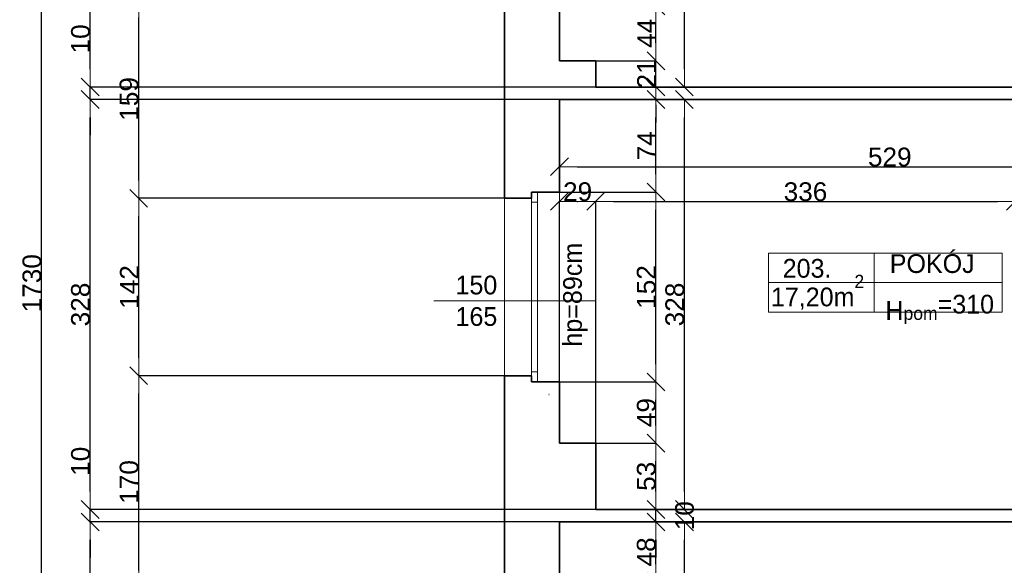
# Model space of a CAD drawing. Header units: metres. Extents: x 7506757 to 756746378, y 5735207 to 582114514.
# Tile 232 of 256: x 7678791 to 7686677, y 5895009 to 5899374. Entities that reach past the tile are written whole.
import ezdxf

# ---------------------------------------------------------------- set-up
doc = ezdxf.new("R2010")
doc.units = ezdxf.units.M
doc.header["$MEASUREMENT"] = 0
doc.header["$PDMODE"] = 2
doc.layers.get('0').update_dxf_attribs({"color": 250, "linetype": 'CONTINUOUS', "lineweight": 100, "plot": 0})
doc.layers.get('Defpoints').update_dxf_attribs({"linetype": 'CONTINUOUS'})
for name, color, linetype, lineweight in [('2D - Ogolne46', 7, 'CONTINUOUS', 18), ('M_OCIANA6', 5, 'CONTINUOUS', 35), ('M_OPISY141', 7, 'CONTINUOUS', 0), ('m_umeblowanie1', 7, 'CONTINUOUS', 13), ('opis1', 7, 'CONTINUOUS', 13)]:
    doc.layers.add(name, color=color, linetype=linetype, lineweight=lineweight)
doc.layers.add('PWYMIAR', color=7, linetype='CONTINUOUS')
doc.styles.add('GENERATED_STYLE_1', font='arial.ttf')
doc.styles.add('GENERATED_STYLE_2', font='txt')
doc.dimstyles.new('GENERATED_STYLE__1', dxfattribs={"dimtxt": 150, "dimasz": 142.5, "dimexe": 0.18, "dimexo": 0, "dimgap": 0.09, "dimtad": 1, "dimdec": 0, "dimlfac": 0.1, "dimzin": 0, "dimdsep": 46, "dimtxsty": 'GENERATED_STYLE_1', "dimblk": 'ARROWHEAD_6', "dimblk1": 'ARROWHEAD_6', "dimblk2": 'ARROWHEAD_6', "dimcen": 0.09, "dimclrd": 251, "dimclre": 251, "dimclrt": 7, "dimazin": 0, "dimtfac": 1, "dimtdec": 4, "dimtmove": 0, "dimatfit": 3, "dimfxl": 0, "dimtolj": 1, "dimtzin": 0, "dimarcsym": 0})
doc.dimstyles.new('GENERATED_STYLE__2', dxfattribs={"dimtxt": 150, "dimasz": 142.5, "dimexe": 0.18, "dimexo": 0, "dimgap": 0.09, "dimtad": 1, "dimtih": 1, "dimtoh": 1, "dimdec": 0, "dimlfac": 0.1, "dimzin": 0, "dimdsep": 46, "dimtxsty": 'GENERATED_STYLE_1', "dimblk": 'ARROWHEAD_6', "dimblk1": 'ARROWHEAD_6', "dimblk2": 'ARROWHEAD_6', "dimcen": 0.09, "dimclrd": 251, "dimclre": 251, "dimclrt": 7, "dimazin": 0, "dimtfac": 1, "dimtdec": 4, "dimtmove": 0, "dimatfit": 3, "dimfxl": 0, "dimtolj": 1, "dimtzin": 0, "dimarcsym": 0})
doc.dimstyles.new('GENERATED_STYLE__3', dxfattribs={"dimtxt": 150, "dimasz": 142.5, "dimexe": 0.18, "dimexo": 0, "dimgap": 0.09, "dimtad": 1, "dimdec": 0, "dimlfac": 0.1, "dimzin": 0, "dimdsep": 46, "dimtxsty": 'GENERATED_STYLE_1', "dimblk": 'ARROWHEAD_6', "dimblk1": 'ARROWHEAD_6', "dimblk2": 'ARROWHEAD_6', "dimcen": 0.09, "dimclrd": 251, "dimclre": 251, "dimclrt": 7, "dimazin": 0, "dimtfac": 1, "dimtdec": 4, "dimtmove": 2, "dimatfit": 3, "dimfxl": 0, "dimtolj": 1, "dimtzin": 0, "dimarcsym": 0})

# ---------------------------------------------------------------- blocks, each defined once
blk = doc.blocks.new('ARROWHEAD_6')
at = {"color": 0, "linetype": 'Continuous', "lineweight": 0}
for p, q in [((0, 0), (-1, 0)), ((-0.5, -0.5), (0.5, 0.5))]:
    blk.add_line(p, q, dxfattribs=at)
blk = doc.blocks.new('*D6453')
at = {"layer": 'Defpoints', "color": 0, "linetype": 'Continuous', "transparency": 16777216}
for p in [(7683114.6, 5899045.6), (7683886.9, 5899045.6), (7683404.6, 5898835.6)]:
    blk.add_point(p, dxfattribs=at)
at = {"layer": 'PWYMIAR', "color": 251, "linetype": 'Continuous', "lineweight": -2, "transparency": 16777216}
for p, q in [((7683886.9, 5899188.1), (7683886.9, 5899330.6)), ((7683114.6, 5899045.6), (7683887, 5899045.6)), ((7683886.9, 5898835.6), (7683886.9, 5899045.6)), ((7683404.6, 5898835.6), (7683887, 5898835.6)), ((7683886.9, 5898693.1), (7683886.9, 5898550.6))]:
    blk.add_line(p, q, dxfattribs=at)
at = {"layer": 'PWYMIAR', "color": 251, "linetype": 'Continuous', "lineweight": -2, "transparency": 16777216, "xscale": 142.5, "yscale": 142.5, "zscale": 142.5}
for p, rotation in [((7683886.9, 5899045.6), 270), ((7683886.9, 5898835.6), 90)]:
    blk.add_blockref('ARROWHEAD_6', p, dxfattribs=dict(at, rotation=rotation))
at = {"layer": 'PWYMIAR', "color": 7, "linetype": 'Continuous', "lineweight": 13, "transparency": 16777216, "insert": (7683811.5, 5898940.6), "char_height": 150, "attachment_point": 5, "rotation": 90, "style": 'GENERATED_STYLE_1'}
blk.add_mtext('\\A1;21', dxfattribs=at)
blk = doc.blocks.new('*D6454')
at = {"layer": 'Defpoints', "color": 0, "linetype": 'Continuous', "transparency": 16777216}
for p in [(7683114.6, 5899485.6), (7683886.9, 5899485.6), (7683114.6, 5899045.6)]:
    blk.add_point(p, dxfattribs=at)
at = {"layer": 'PWYMIAR', "color": 251, "linetype": 'Continuous', "lineweight": -2, "transparency": 16777216}
for p, q in [((7683114.6, 5899485.6), (7683887, 5899485.6)), ((7683886.9, 5899188.1), (7683886.9, 5899343.1)), ((7683114.6, 5899045.6), (7683887, 5899045.6))]:
    blk.add_line(p, q, dxfattribs=at)
at = {"layer": 'PWYMIAR', "color": 251, "linetype": 'Continuous', "lineweight": -2, "transparency": 16777216, "xscale": 142.5, "yscale": 142.5, "zscale": 142.5}
for p, rotation in [((7683886.9, 5899485.6), 90), ((7683886.9, 5899045.6), 270)]:
    blk.add_blockref('ARROWHEAD_6', p, dxfattribs=dict(at, rotation=rotation))
at = {"layer": 'PWYMIAR', "color": 7, "linetype": 'Continuous', "lineweight": 13, "transparency": 16777216, "insert": (7683811.8, 5899265.6), "char_height": 150, "attachment_point": 5, "rotation": 90, "style": 'GENERATED_STYLE_1'}
blk.add_mtext('\\A1;44', dxfattribs=at)
blk = doc.blocks.new('*D6469')
at = {"layer": 'Defpoints', "color": 0, "linetype": 'Continuous', "transparency": 16777216}
for p in [(7683114.6, 5895355.6), (7683886.9, 5895355.6), (7683114.6, 5894875.6)]:
    blk.add_point(p, dxfattribs=at)
at = {"layer": 'PWYMIAR', "color": 251, "linetype": 'Continuous', "lineweight": -2, "transparency": 16777216}
for p, q in [((7683114.6, 5895355.6), (7683887, 5895355.6)), ((7683886.9, 5895018.1), (7683886.9, 5895213.1)), ((7683114.6, 5894875.6), (7683887, 5894875.6))]:
    blk.add_line(p, q, dxfattribs=at)
at = {"layer": 'PWYMIAR', "color": 251, "linetype": 'Continuous', "lineweight": -2, "transparency": 16777216, "xscale": 142.5, "yscale": 142.5, "zscale": 142.5}
for p, rotation in [((7683886.9, 5895355.6), 90), ((7683886.9, 5894875.6), 270)]:
    blk.add_blockref('ARROWHEAD_6', p, dxfattribs=dict(at, rotation=rotation))
at = {"layer": 'PWYMIAR', "color": 7, "linetype": 'Continuous', "lineweight": 13, "transparency": 16777216, "insert": (7683810.2, 5895115.6), "char_height": 150, "attachment_point": 5, "rotation": 90, "style": 'GENERATED_STYLE_1'}
blk.add_mtext('\\A1;48', dxfattribs=at)
blk = doc.blocks.new('*D6470')
at = {"layer": 'Defpoints', "color": 0, "linetype": 'Continuous', "transparency": 16777216}
for p in [(7683404.6, 5895455.6), (7683886.9, 5895455.6), (7683114.6, 5895355.6)]:
    blk.add_point(p, dxfattribs=at)
at = {"layer": 'PWYMIAR', "color": 251, "linetype": 'Continuous', "lineweight": -2, "transparency": 16777216}
for p, q in [((7683886.9, 5895598.1), (7683886.9, 5895740.6)), ((7683404.6, 5895455.6), (7683887, 5895455.6)), ((7683886.9, 5895355.6), (7683886.9, 5895455.6)), ((7683114.6, 5895355.6), (7683887, 5895355.6)), ((7683886.9, 5895213.1), (7683886.9, 5895070.6))]:
    blk.add_line(p, q, dxfattribs=at)
at = {"layer": 'PWYMIAR', "color": 251, "linetype": 'Continuous', "lineweight": -2, "transparency": 16777216, "xscale": 142.5, "yscale": 142.5, "zscale": 142.5}
for p, rotation in [((7683886.9, 5895455.6), 270), ((7683886.9, 5895355.6), 90)]:
    blk.add_blockref('ARROWHEAD_6', p, dxfattribs=dict(at, rotation=rotation))
at = {"layer": 'PWYMIAR', "color": 7, "linetype": 'Continuous', "lineweight": 13, "transparency": 16777216, "insert": (7684116.9, 5895405.6), "char_height": 150, "attachment_point": 5, "rotation": 90, "style": 'GENERATED_STYLE_1'}
blk.add_mtext('\\A1;10', dxfattribs=at)
blk = doc.blocks.new('*D6471')
at = {"layer": 'Defpoints', "color": 0, "linetype": 'Continuous', "transparency": 16777216}
for p in [(7683114.6, 5895985.6), (7683886.9, 5895985.6), (7683404.6, 5895455.6)]:
    blk.add_point(p, dxfattribs=at)
at = {"layer": 'PWYMIAR', "color": 251, "linetype": 'Continuous', "lineweight": -2, "transparency": 16777216}
for p, q in [((7683114.6, 5895985.6), (7683887, 5895985.6)), ((7683886.9, 5895598.1), (7683886.9, 5895843.1)), ((7683404.6, 5895455.6), (7683887, 5895455.6))]:
    blk.add_line(p, q, dxfattribs=at)
at = {"layer": 'PWYMIAR', "color": 251, "linetype": 'Continuous', "lineweight": -2, "transparency": 16777216, "xscale": 142.5, "yscale": 142.5, "zscale": 142.5}
for p, rotation in [((7683886.9, 5895985.6), 90), ((7683886.9, 5895455.6), 270)]:
    blk.add_blockref('ARROWHEAD_6', p, dxfattribs=dict(at, rotation=rotation))
at = {"layer": 'PWYMIAR', "color": 7, "linetype": 'Continuous', "lineweight": 13, "transparency": 16777216, "insert": (7683810.1, 5895720.6), "char_height": 150, "attachment_point": 5, "rotation": 90, "style": 'GENERATED_STYLE_1'}
blk.add_mtext('\\A1;53', dxfattribs=at)
blk = doc.blocks.new('*D6472')
at = {"layer": 'Defpoints', "color": 0, "linetype": 'Continuous', "transparency": 16777216}
for p in [(7683114.6, 5896475.6), (7683886.9, 5896475.6), (7683114.6, 5895985.6)]:
    blk.add_point(p, dxfattribs=at)
at = {"layer": 'PWYMIAR', "color": 251, "linetype": 'Continuous', "lineweight": -2, "transparency": 16777216}
for p, q in [((7683114.6, 5896475.6), (7683887, 5896475.6)), ((7683886.9, 5896128.1), (7683886.9, 5896333.1)), ((7683114.6, 5895985.6), (7683887, 5895985.6))]:
    blk.add_line(p, q, dxfattribs=at)
at = {"layer": 'PWYMIAR', "color": 251, "linetype": 'Continuous', "lineweight": -2, "transparency": 16777216, "xscale": 142.5, "yscale": 142.5, "zscale": 142.5}
for p, rotation in [((7683886.9, 5896475.6), 90), ((7683886.9, 5895985.6), 270)]:
    blk.add_blockref('ARROWHEAD_6', p, dxfattribs=dict(at, rotation=rotation))
at = {"layer": 'PWYMIAR', "color": 7, "linetype": 'Continuous', "lineweight": 13, "transparency": 16777216, "insert": (7683810.2, 5896230.6), "char_height": 150, "attachment_point": 5, "rotation": 90, "style": 'GENERATED_STYLE_1'}
blk.add_mtext('\\A1;49', dxfattribs=at)
blk = doc.blocks.new('*D6473')
at = {"layer": 'Defpoints', "color": 0, "linetype": 'Continuous', "transparency": 16777216}
for p in [(7683114.6, 5897995.6), (7683886.9, 5897995.6), (7683114.6, 5896475.6)]:
    blk.add_point(p, dxfattribs=at)
at = {"layer": 'PWYMIAR', "color": 251, "linetype": 'Continuous', "lineweight": -2, "transparency": 16777216}
for p, q in [((7683114.6, 5897995.6), (7683887, 5897995.6)), ((7683886.9, 5896618.1), (7683886.9, 5897853.1)), ((7683114.6, 5896475.6), (7683887, 5896475.6))]:
    blk.add_line(p, q, dxfattribs=at)
at = {"layer": 'PWYMIAR', "color": 251, "linetype": 'Continuous', "lineweight": -2, "transparency": 16777216, "xscale": 142.5, "yscale": 142.5, "zscale": 142.5}
for p, rotation in [((7683886.9, 5897995.6), 90), ((7683886.9, 5896475.6), 270)]:
    blk.add_blockref('ARROWHEAD_6', p, dxfattribs=dict(at, rotation=rotation))
at = {"layer": 'PWYMIAR', "color": 7, "linetype": 'Continuous', "lineweight": 13, "transparency": 16777216, "insert": (7683810.2, 5897235.6), "char_height": 150, "attachment_point": 5, "rotation": 90, "style": 'GENERATED_STYLE_1'}
blk.add_mtext('\\A1;152', dxfattribs=at)
blk = doc.blocks.new('*D6474')
at = {"layer": 'Defpoints', "color": 0, "linetype": 'Continuous', "transparency": 16777216}
for p in [(7683114.6, 5898735.6), (7683886.9, 5898735.6), (7683114.6, 5897995.6)]:
    blk.add_point(p, dxfattribs=at)
at = {"layer": 'PWYMIAR', "color": 251, "linetype": 'Continuous', "lineweight": -2, "transparency": 16777216}
for p, q in [((7683114.6, 5898735.6), (7683887, 5898735.6)), ((7683886.9, 5898138.1), (7683886.9, 5898593.1)), ((7683114.6, 5897995.6), (7683887, 5897995.6))]:
    blk.add_line(p, q, dxfattribs=at)
at = {"layer": 'PWYMIAR', "color": 251, "linetype": 'Continuous', "lineweight": -2, "transparency": 16777216, "xscale": 142.5, "yscale": 142.5, "zscale": 142.5}
for p, rotation in [((7683886.9, 5898735.6), 90), ((7683886.9, 5897995.6), 270)]:
    blk.add_blockref('ARROWHEAD_6', p, dxfattribs=dict(at, rotation=rotation))
at = {"layer": 'PWYMIAR', "color": 7, "linetype": 'Continuous', "lineweight": 13, "transparency": 16777216, "insert": (7683811.8, 5898365.6), "char_height": 150, "attachment_point": 5, "rotation": 90, "style": 'GENERATED_STYLE_1'}
blk.add_mtext('\\A1;74', dxfattribs=at)
blk = doc.blocks.new('*D6476')
at = {"layer": 'Defpoints', "color": 0, "linetype": 'Continuous', "transparency": 16777216}
for p in [(7683334.6, 5902215.6), (7684115.1, 5902215.6), (7683404.6, 5898835.6)]:
    blk.add_point(p, dxfattribs=at)
at = {"layer": 'PWYMIAR', "color": 251, "linetype": 'Continuous', "lineweight": -2, "transparency": 16777216}
for p, q in [((7683334.6, 5902215.6), (7684115.3, 5902215.6)), ((7684115.1, 5898978.1), (7684115.1, 5902073.1)), ((7683404.6, 5898835.6), (7684115.3, 5898835.6))]:
    blk.add_line(p, q, dxfattribs=at)
at = {"layer": 'PWYMIAR', "color": 251, "linetype": 'Continuous', "lineweight": -2, "transparency": 16777216, "xscale": 142.5, "yscale": 142.5, "zscale": 142.5}
for p, rotation in [((7684115.1, 5902215.6), 90), ((7684115.1, 5898835.6), 270)]:
    blk.add_blockref('ARROWHEAD_6', p, dxfattribs=dict(at, rotation=rotation))
at = {"layer": 'PWYMIAR', "color": 7, "linetype": 'Continuous', "lineweight": 13, "transparency": 16777216, "insert": (7684038.4, 5900525.6), "char_height": 150, "attachment_point": 5, "rotation": 90, "style": 'GENERATED_STYLE_1'}
blk.add_mtext('\\A1;338', dxfattribs=at)
blk = doc.blocks.new('*D6477')
at = {"layer": 'Defpoints', "color": 0, "linetype": 'Continuous', "transparency": 16777216}
for p in [(7683114.6, 5898735.6), (7684115.1, 5898735.6), (7683404.6, 5895455.6)]:
    blk.add_point(p, dxfattribs=at)
at = {"layer": 'PWYMIAR', "color": 251, "linetype": 'Continuous', "lineweight": -2, "transparency": 16777216}
for p, q in [((7683114.6, 5898735.6), (7684115.3, 5898735.6)), ((7684115.1, 5895598.1), (7684115.1, 5898593.1)), ((7683404.6, 5895455.6), (7684115.3, 5895455.6))]:
    blk.add_line(p, q, dxfattribs=at)
at = {"layer": 'PWYMIAR', "color": 251, "linetype": 'Continuous', "lineweight": -2, "transparency": 16777216, "xscale": 142.5, "yscale": 142.5, "zscale": 142.5}
for p, rotation in [((7684115.1, 5898735.6), 90), ((7684115.1, 5895455.6), 270)]:
    blk.add_blockref('ARROWHEAD_6', p, dxfattribs=dict(at, rotation=rotation))
at = {"layer": 'PWYMIAR', "color": 7, "linetype": 'Continuous', "lineweight": 13, "transparency": 16777216, "insert": (7684038.4, 5897095.6), "char_height": 150, "attachment_point": 5, "rotation": 90, "style": 'GENERATED_STYLE_1'}
blk.add_mtext('\\A1;328', dxfattribs=at)
blk = doc.blocks.new('*D6478')
at = {"layer": 'Defpoints', "color": 0, "linetype": 'Continuous', "transparency": 16777216}
for p in [(7683114.6, 5895355.6), (7684115.3, 5895355.6), (7683114.6, 5892175.6)]:
    blk.add_point(p, dxfattribs=at)
at = {"layer": 'PWYMIAR', "color": 251, "linetype": 'Continuous', "lineweight": -2, "transparency": 16777216}
for p, q in [((7683114.6, 5895355.6), (7684115.5, 5895355.6)), ((7684115.3, 5892318.1), (7684115.3, 5895213.1)), ((7683114.6, 5892175.6), (7684115.5, 5892175.6))]:
    blk.add_line(p, q, dxfattribs=at)
at = {"layer": 'PWYMIAR', "color": 251, "linetype": 'Continuous', "lineweight": -2, "transparency": 16777216, "xscale": 142.5, "yscale": 142.5, "zscale": 142.5}
for p, rotation in [((7684115.3, 5895355.6), 90), ((7684115.3, 5892175.6), 270)]:
    blk.add_blockref('ARROWHEAD_6', p, dxfattribs=dict(at, rotation=rotation))
at = {"layer": 'PWYMIAR', "color": 7, "linetype": 'Continuous', "lineweight": 13, "transparency": 16777216, "insert": (7684038.6, 5893765.6), "char_height": 150, "attachment_point": 5, "rotation": 90, "style": 'GENERATED_STYLE_1'}
blk.add_mtext('\\A1;318', dxfattribs=at)
blk = doc.blocks.new('*D6508')
at = {"layer": 'Defpoints', "color": 0, "linetype": 'Continuous', "transparency": 16777216}
for p in [(7683404.6, 5897920.6), (7683114.6, 5895985.6), (7683404.6, 5895985.6)]:
    blk.add_point(p, dxfattribs=at)
at = {"layer": 'PWYMIAR', "color": 251, "linetype": 'Continuous', "lineweight": -2, "transparency": 16777216}
for p, q in [((7683114.6, 5895985.6), (7683114.6, 5897920.8)), ((7683257.1, 5897920.6), (7683262.1, 5897920.6)), ((7683404.6, 5895985.6), (7683404.6, 5897920.8))]:
    blk.add_line(p, q, dxfattribs=at)
at = {"layer": 'PWYMIAR', "color": 251, "linetype": 'Continuous', "lineweight": -2, "transparency": 16777216, "xscale": 142.5, "yscale": 142.5, "zscale": 142.5, "rotation": 180}
blk.add_blockref('ARROWHEAD_6', (7683114.6, 5897920.6), dxfattribs=at)
at = {"layer": 'PWYMIAR', "color": 251, "linetype": 'Continuous', "lineweight": -2, "transparency": 16777216, "xscale": 142.5, "yscale": 142.5, "zscale": 142.5}
blk.add_blockref('ARROWHEAD_6', (7683404.6, 5897920.6), dxfattribs=at)
at = {"layer": 'PWYMIAR', "color": 7, "linetype": 'Continuous', "lineweight": 13, "transparency": 16777216, "insert": (7683259.6, 5897997.3), "char_height": 150, "attachment_point": 5, "style": 'GENERATED_STYLE_1'}
blk.add_mtext('\\A1;29', dxfattribs=at)
blk = doc.blocks.new('*D6509')
at = {"layer": 'Defpoints', "color": 0, "linetype": 'Continuous', "transparency": 16777216}
for p in [(7686764.6, 5897920.6), (7683404.6, 5895985.6), (7686764.6, 5895455.6)]:
    blk.add_point(p, dxfattribs=at)
at = {"layer": 'PWYMIAR', "color": 251, "linetype": 'Continuous', "lineweight": -2, "transparency": 16777216}
for p, q in [((7683404.6, 5895985.6), (7683404.6, 5897920.8)), ((7683547.1, 5897920.6), (7686622.1, 5897920.6)), ((7686764.6, 5895455.6), (7686764.6, 5897920.8))]:
    blk.add_line(p, q, dxfattribs=at)
at = {"layer": 'PWYMIAR', "color": 251, "linetype": 'Continuous', "lineweight": -2, "transparency": 16777216, "xscale": 142.5, "yscale": 142.5, "zscale": 142.5, "rotation": 180}
blk.add_blockref('ARROWHEAD_6', (7683404.6, 5897920.6), dxfattribs=at)
at = {"layer": 'PWYMIAR', "color": 251, "linetype": 'Continuous', "lineweight": -2, "transparency": 16777216, "xscale": 142.5, "yscale": 142.5, "zscale": 142.5}
blk.add_blockref('ARROWHEAD_6', (7686764.6, 5897920.6), dxfattribs=at)
at = {"layer": 'PWYMIAR', "color": 7, "linetype": 'Continuous', "lineweight": 13, "transparency": 16777216, "insert": (7685084.6, 5897997.3), "char_height": 150, "attachment_point": 5, "style": 'GENERATED_STYLE_1'}
blk.add_mtext('\\A1;336', dxfattribs=at)
blk = doc.blocks.new('*D6512')
at = {"layer": 'Defpoints', "color": 0, "linetype": 'Continuous', "transparency": 16777216}
for p in [(7683114.6, 5898735.6), (7688404.6, 5898735.6), (7688404.6, 5898198.3)]:
    blk.add_point(p, dxfattribs=at)
at = {"layer": 'PWYMIAR', "color": 251, "linetype": 'Continuous', "lineweight": -2, "transparency": 16777216}
for p, q in [((7683114.6, 5898735.6), (7683114.6, 5898198.2)), ((7688404.6, 5898735.6), (7688404.6, 5898198.2)), ((7683257.1, 5898198.3), (7688262.1, 5898198.3))]:
    blk.add_line(p, q, dxfattribs=at)
at = {"layer": 'PWYMIAR', "color": 251, "linetype": 'Continuous', "lineweight": -2, "transparency": 16777216, "xscale": 142.5, "yscale": 142.5, "zscale": 142.5, "rotation": 180}
blk.add_blockref('ARROWHEAD_6', (7683114.6, 5898198.3), dxfattribs=at)
at = {"layer": 'PWYMIAR', "color": 251, "linetype": 'Continuous', "lineweight": -2, "transparency": 16777216, "xscale": 142.5, "yscale": 142.5, "zscale": 142.5}
blk.add_blockref('ARROWHEAD_6', (7688404.6, 5898198.3), dxfattribs=at)
at = {"layer": 'PWYMIAR', "color": 7, "linetype": 'Continuous', "lineweight": 13, "transparency": 16777216, "insert": (7685759.6, 5898275), "char_height": 150, "attachment_point": 5, "style": 'GENERATED_STYLE_1'}
blk.add_mtext('\\A1;529', dxfattribs=at)
blk = doc.blocks.new('*D6805')
at = {"layer": 'Defpoints', "color": 0, "linetype": 'Continuous', "transparency": 16777216}
for p in [(7679744.8, 5896525.6), (7682674.6, 5896525.6), (7682674.6, 5894825.6)]:
    blk.add_point(p, dxfattribs=at)
at = {"layer": 'PWYMIAR', "color": 251, "linetype": 'Continuous', "lineweight": -2, "transparency": 16777216}
for p, q in [((7682674.6, 5896525.6), (7679744.6, 5896525.6)), ((7679744.8, 5894968.1), (7679744.8, 5896383.1)), ((7682674.6, 5894825.6), (7679744.6, 5894825.6))]:
    blk.add_line(p, q, dxfattribs=at)
at = {"layer": 'PWYMIAR', "color": 251, "linetype": 'Continuous', "lineweight": -2, "transparency": 16777216, "xscale": 142.5, "yscale": 142.5, "zscale": 142.5}
for p, rotation in [((7679744.8, 5896525.6), 90), ((7679744.8, 5894825.6), 270)]:
    blk.add_blockref('ARROWHEAD_6', p, dxfattribs=dict(at, rotation=rotation))
at = {"layer": 'PWYMIAR', "color": 7, "linetype": 'Continuous', "lineweight": 13, "transparency": 16777216, "insert": (7679668.1, 5895675.6), "char_height": 150, "attachment_point": 5, "rotation": 90, "style": 'GENERATED_STYLE_1'}
blk.add_mtext('\\A1;170', dxfattribs=at)
blk = doc.blocks.new('*D6806')
at = {"layer": 'Defpoints', "color": 0, "linetype": 'Continuous', "transparency": 16777216}
for p in [(7679744.8, 5897945.6), (7682674.6, 5897945.6), (7682674.6, 5896525.6)]:
    blk.add_point(p, dxfattribs=at)
at = {"layer": 'PWYMIAR', "color": 251, "linetype": 'Continuous', "lineweight": -2, "transparency": 16777216}
for p, q in [((7682674.6, 5897945.6), (7679744.6, 5897945.6)), ((7679744.8, 5896668.1), (7679744.8, 5897803.1)), ((7682674.6, 5896525.6), (7679744.6, 5896525.6))]:
    blk.add_line(p, q, dxfattribs=at)
at = {"layer": 'PWYMIAR', "color": 251, "linetype": 'Continuous', "lineweight": -2, "transparency": 16777216, "xscale": 142.5, "yscale": 142.5, "zscale": 142.5}
for p, rotation in [((7679744.8, 5897945.6), 90), ((7679744.8, 5896525.6), 270)]:
    blk.add_blockref('ARROWHEAD_6', p, dxfattribs=dict(at, rotation=rotation))
at = {"layer": 'PWYMIAR', "color": 7, "linetype": 'Continuous', "lineweight": 13, "transparency": 16777216, "insert": (7679669.4, 5897235.6), "char_height": 150, "attachment_point": 5, "rotation": 90, "style": 'GENERATED_STYLE_1'}
blk.add_mtext('\\A1;142', dxfattribs=at)
blk = doc.blocks.new('*D6807')
at = {"layer": 'Defpoints', "color": 0, "linetype": 'Continuous', "transparency": 16777216}
for p in [(7679744.8, 5899535.6), (7682674.6, 5899535.6), (7682674.6, 5897945.6)]:
    blk.add_point(p, dxfattribs=at)
at = {"layer": 'PWYMIAR', "color": 251, "linetype": 'Continuous', "lineweight": -2, "transparency": 16777216}
for p, q in [((7682674.6, 5899535.6), (7679744.6, 5899535.6)), ((7679744.8, 5898088.1), (7679744.8, 5899393.1)), ((7682674.6, 5897945.6), (7679744.6, 5897945.6))]:
    blk.add_line(p, q, dxfattribs=at)
at = {"layer": 'PWYMIAR', "color": 251, "linetype": 'Continuous', "lineweight": -2, "transparency": 16777216, "xscale": 142.5, "yscale": 142.5, "zscale": 142.5}
for p, rotation in [((7679744.8, 5899535.6), 90), ((7679744.8, 5897945.6), 270)]:
    blk.add_blockref('ARROWHEAD_6', p, dxfattribs=dict(at, rotation=rotation))
at = {"layer": 'PWYMIAR', "color": 7, "linetype": 'Continuous', "lineweight": 13, "transparency": 16777216, "insert": (7679668.1, 5898740.6), "char_height": 150, "attachment_point": 5, "rotation": 90, "style": 'GENERATED_STYLE_1'}
blk.add_mtext('\\A1;159', dxfattribs=at)
blk = doc.blocks.new('*D6816')
at = {"layer": 'Defpoints', "color": 0, "linetype": 'Continuous', "transparency": 16777216}
for p in [(7679355.7, 5895355.6), (7683114.6, 5895355.6), (7683114.6, 5892175.6)]:
    blk.add_point(p, dxfattribs=at)
at = {"layer": 'PWYMIAR', "color": 251, "linetype": 'Continuous', "lineweight": -2, "transparency": 16777216}
for p, q in [((7683114.6, 5895355.6), (7679355.5, 5895355.6)), ((7679355.7, 5892318.1), (7679355.7, 5895213.1)), ((7683114.6, 5892175.6), (7679355.5, 5892175.6))]:
    blk.add_line(p, q, dxfattribs=at)
at = {"layer": 'PWYMIAR', "color": 251, "linetype": 'Continuous', "lineweight": -2, "transparency": 16777216, "xscale": 142.5, "yscale": 142.5, "zscale": 142.5}
for p, rotation in [((7679355.7, 5895355.6), 90), ((7679355.7, 5892175.6), 270)]:
    blk.add_blockref('ARROWHEAD_6', p, dxfattribs=dict(at, rotation=rotation))
at = {"layer": 'PWYMIAR', "color": 7, "linetype": 'Continuous', "lineweight": 13, "transparency": 16777216, "insert": (7679278.9, 5893765.6), "char_height": 150, "attachment_point": 5, "rotation": 90, "style": 'GENERATED_STYLE_1'}
blk.add_mtext('\\A1;318', dxfattribs=at)
blk = doc.blocks.new('*D6817')
at = {"layer": 'Defpoints', "color": 0, "linetype": 'Continuous', "transparency": 16777216}
for p in [(7679355.7, 5895455.6), (7683404.6, 5895455.6), (7683114.6, 5895355.6)]:
    blk.add_point(p, dxfattribs=at)
at = {"layer": 'PWYMIAR', "color": 251, "linetype": 'Continuous', "lineweight": -2, "transparency": 16777216}
for p, q in [((7679355.7, 5895598.1), (7679355.7, 5895941)), ((7683404.6, 5895455.6), (7679355.5, 5895455.6)), ((7679355.7, 5895355.6), (7679355.7, 5895455.6)), ((7683114.6, 5895355.6), (7679355.5, 5895355.6)), ((7679355.7, 5895213.1), (7679355.7, 5895070.6))]:
    blk.add_line(p, q, dxfattribs=at)
at = {"layer": 'PWYMIAR', "color": 251, "linetype": 'Continuous', "lineweight": -2, "transparency": 16777216, "xscale": 142.5, "yscale": 142.5, "zscale": 142.5}
for p, rotation in [((7679355.7, 5895455.6), 270), ((7679355.7, 5895355.6), 90)]:
    blk.add_blockref('ARROWHEAD_6', p, dxfattribs=dict(at, rotation=rotation))
at = {"layer": 'PWYMIAR', "color": 7, "linetype": 'Continuous', "lineweight": 13, "transparency": 16777216, "insert": (7679279, 5895840.8), "char_height": 150, "attachment_point": 5, "rotation": 90, "style": 'GENERATED_STYLE_1'}
blk.add_mtext('\\A1;10', dxfattribs=at)
blk = doc.blocks.new('*D6818')
at = {"layer": 'Defpoints', "color": 0, "linetype": 'Continuous', "transparency": 16777216}
for p in [(7679355.7, 5898735.6), (7683114.6, 5898735.6), (7683404.6, 5895455.6)]:
    blk.add_point(p, dxfattribs=at)
at = {"layer": 'PWYMIAR', "color": 251, "linetype": 'Continuous', "lineweight": -2, "transparency": 16777216}
for p, q in [((7683114.6, 5898735.6), (7679355.5, 5898735.6)), ((7679355.7, 5895598.1), (7679355.7, 5898593.1)), ((7683404.6, 5895455.6), (7679355.5, 5895455.6))]:
    blk.add_line(p, q, dxfattribs=at)
at = {"layer": 'PWYMIAR', "color": 251, "linetype": 'Continuous', "lineweight": -2, "transparency": 16777216, "xscale": 142.5, "yscale": 142.5, "zscale": 142.5}
for p, rotation in [((7679355.7, 5898735.6), 90), ((7679355.7, 5895455.6), 270)]:
    blk.add_blockref('ARROWHEAD_6', p, dxfattribs=dict(at, rotation=rotation))
at = {"layer": 'PWYMIAR', "color": 7, "linetype": 'Continuous', "lineweight": 13, "transparency": 16777216, "insert": (7679278.9, 5897095.6), "char_height": 150, "attachment_point": 5, "rotation": 90, "style": 'GENERATED_STYLE_1'}
blk.add_mtext('\\A1;328', dxfattribs=at)
blk = doc.blocks.new('*D6819')
at = {"layer": 'Defpoints', "color": 0, "linetype": 'Continuous', "transparency": 16777216}
for p in [(7679355.7, 5898835.6), (7683404.6, 5898835.6), (7683114.6, 5898735.6)]:
    blk.add_point(p, dxfattribs=at)
at = {"layer": 'PWYMIAR', "color": 251, "linetype": 'Continuous', "lineweight": -2, "transparency": 16777216}
for p, q in [((7679355.7, 5898978.1), (7679355.7, 5899321)), ((7683404.6, 5898835.6), (7679355.5, 5898835.6)), ((7679355.7, 5898735.6), (7679355.7, 5898835.6)), ((7683114.6, 5898735.6), (7679355.5, 5898735.6)), ((7679355.7, 5898593.1), (7679355.7, 5898450.6))]:
    blk.add_line(p, q, dxfattribs=at)
at = {"layer": 'PWYMIAR', "color": 251, "linetype": 'Continuous', "lineweight": -2, "transparency": 16777216, "xscale": 142.5, "yscale": 142.5, "zscale": 142.5}
for p, rotation in [((7679355.7, 5898835.6), 270), ((7679355.7, 5898735.6), 90)]:
    blk.add_blockref('ARROWHEAD_6', p, dxfattribs=dict(at, rotation=rotation))
at = {"layer": 'PWYMIAR', "color": 7, "linetype": 'Continuous', "lineweight": 13, "transparency": 16777216, "insert": (7679279, 5899220.8), "char_height": 150, "attachment_point": 5, "rotation": 90, "style": 'GENERATED_STYLE_1'}
blk.add_mtext('\\A1;10', dxfattribs=at)
blk = doc.blocks.new('*D6820')
at = {"layer": 'Defpoints', "color": 0, "linetype": 'Continuous', "transparency": 16777216}
for p in [(7679355.7, 5902215.6), (7683334.6, 5902215.6), (7683404.6, 5898835.6)]:
    blk.add_point(p, dxfattribs=at)
at = {"layer": 'PWYMIAR', "color": 251, "linetype": 'Continuous', "lineweight": -2, "transparency": 16777216}
for p, q in [((7683334.6, 5902215.6), (7679355.5, 5902215.6)), ((7679355.7, 5898978.1), (7679355.7, 5902073.1)), ((7683404.6, 5898835.6), (7679355.5, 5898835.6))]:
    blk.add_line(p, q, dxfattribs=at)
at = {"layer": 'PWYMIAR', "color": 251, "linetype": 'Continuous', "lineweight": -2, "transparency": 16777216, "xscale": 142.5, "yscale": 142.5, "zscale": 142.5}
for p, rotation in [((7679355.7, 5902215.6), 90), ((7679355.7, 5898835.6), 270)]:
    blk.add_blockref('ARROWHEAD_6', p, dxfattribs=dict(at, rotation=rotation))
at = {"layer": 'PWYMIAR', "color": 7, "linetype": 'Continuous', "lineweight": 13, "transparency": 16777216, "insert": (7679278.9, 5900525.6), "char_height": 150, "attachment_point": 5, "rotation": 90, "style": 'GENERATED_STYLE_1'}
blk.add_mtext('\\A1;338', dxfattribs=at)
blk = doc.blocks.new('*D6825')
at = {"layer": 'Defpoints', "color": 0, "linetype": 'Continuous', "transparency": 16777216}
for p in [(7678966.5, 5905915.6), (7682674.6, 5905915.6), (7682674.6, 5888615.6)]:
    blk.add_point(p, dxfattribs=at)
at = {"layer": 'PWYMIAR', "color": 251, "linetype": 'Continuous', "lineweight": -2, "transparency": 16777216}
for p, q in [((7682674.6, 5905915.6), (7678966.3, 5905915.6)), ((7678966.5, 5888758.1), (7678966.5, 5905773.1)), ((7682674.6, 5888615.6), (7678966.3, 5888615.6))]:
    blk.add_line(p, q, dxfattribs=at)
at = {"layer": 'PWYMIAR', "color": 251, "linetype": 'Continuous', "lineweight": -2, "transparency": 16777216, "xscale": 142.5, "yscale": 142.5, "zscale": 142.5}
for p, rotation in [((7678966.5, 5905915.6), 90), ((7678966.5, 5888615.6), 270)]:
    blk.add_blockref('ARROWHEAD_6', p, dxfattribs=dict(at, rotation=rotation))
at = {"layer": 'PWYMIAR', "color": 7, "linetype": 'Continuous', "lineweight": 13, "transparency": 16777216, "insert": (7678889.8, 5897265.6), "char_height": 150, "attachment_point": 5, "rotation": 90, "style": 'GENERATED_STYLE_1'}
blk.add_mtext('\\A1;1730', dxfattribs=at)

msp = doc.modelspace()

# ---------------------------------------------------------------- linework, layer by layer
at = {"layer": 'M_OCIANA6', "linetype": 'Continuous'}
for p, q in [((7682674.6, 5897945.6), (7682674.6, 5899535.6)), ((7683114.6, 5899045.6), (7683114.6, 5899535.6)), ((7683114.6, 5899045.6), (7683404.6, 5899045.6)), ((7683404.6, 5899045.6), (7683404.6, 5898835.6)), ((7683404.6, 5898835.6), (7688404.6, 5898835.6)), ((7683114.6, 5898735.6), (7688404.6, 5898735.6)), ((7683114.6, 5897995.6), (7683114.6, 5898735.6)), ((7682889.6, 5897995.6), (7683114.6, 5897995.6)), ((7683114.6, 5897995.6), (7682889.6, 5897995.6)), ((7682889.6, 5897995.6), (7682889.6, 5897945.6)), ((7682889.6, 5897945.6), (7682674.6, 5897945.6)), ((7682889.6, 5897975.6), (7682889.6, 5897945.6)), ((7682674.6, 5894825.6), (7682674.6, 5896525.6)), ((7682889.6, 5896525.6), (7682674.6, 5896525.6)), ((7682889.6, 5896475.6), (7682889.6, 5896525.6)), ((7682889.6, 5896475.6), (7682889.6, 5896525.6)), ((7683114.6, 5896475.6), (7682889.6, 5896475.6)), ((7682889.6, 5896475.6), (7683074.6, 5896475.6)), ((7683074.6, 5896475.6), (7682889.6, 5896475.6)), ((7683114.6, 5895985.6), (7683114.6, 5896475.6)), ((7683114.6, 5895985.6), (7683404.6, 5895985.6)), ((7683404.6, 5895985.6), (7683404.6, 5895455.6)), ((7683404.6, 5895455.6), (7686764.6, 5895455.6)), ((7683114.6, 5894865.6), (7683114.6, 5895355.6)), ((7683114.6, 5895355.6), (7686764.6, 5895355.6))]:
    msp.add_line(p, q, dxfattribs=at)
msp.add_point((7683029.6, 5896375.6), dxfattribs=at)
at = {"layer": 'M_OPISY141', "linetype": 'Continuous'}
for p, q in [((7684789.5, 5897506.2), (7686660.6, 5897506.2)), ((7684789.5, 5897035.1), (7684789.5, 5897506.2)), ((7685634.1, 5897506.2), (7685634.1, 5897035.1)), ((7686660.6, 5897506.2), (7686660.6, 5897035.1)), ((7684789.5, 5897270.7), (7686660.6, 5897270.7)), ((7682109.3, 5897125.6), (7683362, 5897125.6)), ((7682149.3, 5897125.6), (7683402, 5897125.6)), ((7686660.6, 5897035.1), (7684789.5, 5897035.1))]:
    msp.add_line(p, q, dxfattribs=at)
at = {"layer": 'm_umeblowanie1', "linetype": 'Continuous'}
for p, q in [((7682889.6, 5896525.6), (7682889.6, 5897995.6)), ((7682939.6, 5896475.6), (7682939.6, 5897995.6)), ((7683114.6, 5896475.6), (7683114.6, 5897995.6)), ((7682674.6, 5896525.6), (7682674.6, 5897945.6)), ((7682889.6, 5897915.6), (7682939.6, 5897915.6)), ((7682889.6, 5896555.6), (7682939.6, 5896555.6))]:
    msp.add_line(p, q, dxfattribs=at)

# ---------------------------------------------------------------- texts
at = {"layer": '2D - Ogolne46', "linetype": 'Continuous', "insert": (7684807.7, 5897053.1), "char_height": 150, "attachment_point": 7, "style": 'GENERATED_STYLE_2'}
msp.add_mtext('{17,20m\\A1{\\H0.7x;\\S2^  ;}}', dxfattribs=at)
at = {"layer": 'opis1', "linetype": 'Continuous', "insert": (7683143.7, 5897589.2), "char_height": 150, "attachment_point": 3, "rotation": 90, "style": 'GENERATED_STYLE_2'}
msp.add_mtext('{hp=89cm}', dxfattribs=at)
at = {"layer": 'opis1', "linetype": 'Continuous', "char_height": 150, "attachment_point": 1, "style": 'GENERATED_STYLE_2'}
for s, insert in [('{POKÓJ}', (7685759.7, 5897497.9)), ('{203.}', (7684902, 5897460)), ('{H\\A1{\\H0.7x;\\S ^ pom;}=310}', (7685725, 5897224.4))]:
    msp.add_mtext(s, dxfattribs=dict(at, insert=insert))
at = {"layer": 'opis1', "linetype": 'Continuous', "insert": (7682281.7, 5897326.4), "char_height": 150, "width": 349.992, "attachment_point": 1, "line_spacing_factor": 1.007581, "style": 'GENERATED_STYLE_2'}
msp.add_mtext('{150\\P165}', dxfattribs=at)

# ---------------------------------------------------------------- dimensions: what is measured, and where the dimension line sits
at = {"layer": 'PWYMIAR', "color": 251, "linetype": 'Continuous', "lineweight": 13}
for base, p1, p2, dimstyle, picture, middle in [((7678966.5, 5905915.6), (7682674.6, 5888615.6), (7682674.6, 5905915.6), 'GENERATED_STYLE__1', '*D6825', (7678889.8, 5897265.6)), ((7679355.7, 5902215.6), (7683404.6, 5898835.6), (7683334.6, 5902215.6), 'GENERATED_STYLE__1', '*D6820', (7679278.9, 5900525.6)), ((7684115.1, 5902215.6), (7683404.6, 5898835.6), (7683334.6, 5902215.6), 'GENERATED_STYLE__1', '*D6476', (7684038.4, 5900525.6)), ((7679744.8, 5899535.6), (7682674.6, 5897945.6), (7682674.6, 5899535.6), 'GENERATED_STYLE__1', '*D6807', (7679668.1, 5898740.6)), ((7683886.9, 5899485.6), (7683114.6, 5899045.6), (7683114.6, 5899485.6), 'GENERATED_STYLE__1', '*D6454', (7683811.8, 5899265.6)), ((7679355.7, 5898835.6), (7683114.6, 5898735.6), (7683404.6, 5898835.6), 'GENERATED_STYLE__1', '*D6819', (7679279, 5899220.8)), ((7683886.9, 5899045.6), (7683404.6, 5898835.6), (7683114.6, 5899045.6), 'GENERATED_STYLE__3', '*D6453', (7683811.5, 5898940.6)), ((7679355.7, 5898735.6), (7683404.6, 5895455.6), (7683114.6, 5898735.6), 'GENERATED_STYLE__1', '*D6818', (7679278.9, 5897095.6)), ((7683886.9, 5898735.6), (7683114.6, 5897995.6), (7683114.6, 5898735.6), 'GENERATED_STYLE__3', '*D6474', (7683811.8, 5898365.6)), ((7684115.1, 5898735.6), (7683404.6, 5895455.6), (7683114.6, 5898735.6), 'GENERATED_STYLE__1', '*D6477', (7684038.4, 5897095.6)), ((7683886.9, 5897995.6), (7683114.6, 5896475.6), (7683114.6, 5897995.6), 'GENERATED_STYLE__1', '*D6473', (7683810.2, 5897235.6)), ((7679744.8, 5897945.6), (7682674.6, 5896525.6), (7682674.6, 5897945.6), 'GENERATED_STYLE__1', '*D6806', (7679669.4, 5897235.6)), ((7679744.8, 5896525.6), (7682674.6, 5894825.6), (7682674.6, 5896525.6), 'GENERATED_STYLE__1', '*D6805', (7679668.1, 5895675.6)), ((7683886.9, 5896475.6), (7683114.6, 5895985.6), (7683114.6, 5896475.6), 'GENERATED_STYLE__1', '*D6472', (7683810.2, 5896230.6)), ((7683886.9, 5895985.6), (7683404.6, 5895455.6), (7683114.6, 5895985.6), 'GENERATED_STYLE__1', '*D6471', (7683810.1, 5895720.6)), ((7679355.7, 5895455.6), (7683114.6, 5895355.6), (7683404.6, 5895455.6), 'GENERATED_STYLE__1', '*D6817', (7679279, 5895840.8)), ((7683886.9, 5895455.6), (7683114.6, 5895355.6), (7683404.6, 5895455.6), 'GENERATED_STYLE__3', '*D6470', (7684116.9, 5895405.6)), ((7679355.7, 5895355.6), (7683114.6, 5892175.6), (7683114.6, 5895355.6), 'GENERATED_STYLE__1', '*D6816', (7679278.9, 5893765.6)), ((7683886.9, 5895355.6), (7683114.6, 5894875.6), (7683114.6, 5895355.6), 'GENERATED_STYLE__1', '*D6469', (7683810.2, 5895115.6)), ((7684115.3, 5895355.6), (7683114.6, 5892175.6), (7683114.6, 5895355.6), 'GENERATED_STYLE__1', '*D6478', (7684038.6, 5893765.6))]:
    dim = msp.add_linear_dim(base=base, p1=p1, p2=p2, angle=90, dimstyle=dimstyle, dxfattribs=at)
    dim.commit()
    dim.dimension.update_dxf_attribs({"geometry": picture, "text_midpoint": middle})
for base, p1, p2, picture, middle in [((7688404.6, 5898198.3), (7683114.6, 5898735.6), (7688404.6, 5898735.6), '*D6512', (7685759.6, 5898275)), ((7683404.6, 5897920.6), (7683114.6, 5895985.6), (7683404.6, 5895985.6), '*D6508', (7683259.6, 5897997.3)), ((7686764.6, 5897920.6), (7683404.6, 5895985.6), (7686764.6, 5895455.6), '*D6509', (7685084.6, 5897997.3))]:
    dim = msp.add_linear_dim(base=base, p1=p1, p2=p2, dimstyle='GENERATED_STYLE__2', dxfattribs=at)
    dim.commit()
    dim.dimension.update_dxf_attribs({"geometry": picture, "text_midpoint": middle})

doc.saveas('drawing.dxf')
